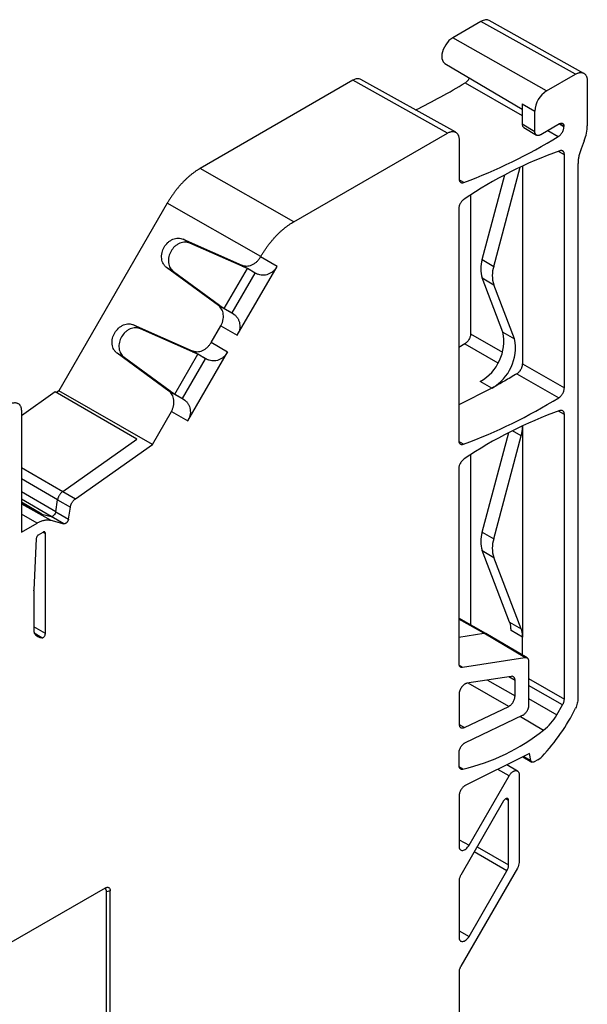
# Model space of a CAD drawing. Header units: millimetres. Extents: x 6 to 543, y 6 to 393.
# Tile 12 of 12: x 496 to 530, y 333 to 393. Entities that reach past the tile are written whole.
import ezdxf

# ---------------------------------------------------------------- set-up
doc = ezdxf.new("R2010")
doc.units = ezdxf.units.MM
doc.header["$LTSCALE"] = 2

msp = doc.modelspace()

# ---------------------------------------------------------------- linework, layer by layer
for p, q in [((523.848, 392.855), (522.13, 391.863)), ((529.59, 389.655), (523.848, 392.855)), ((530.095, 389.702), (524.336, 392.911)), ((527.822, 388.635), (522.13, 391.863)), ((521.662, 390.301), (526.344, 387.531)), ((527.822, 388.635), (529.59, 389.655)), ((516.07, 389.28), (506.815, 383.938)), ((521.811, 386.08), (516.07, 389.28)), ((522.317, 386.127), (516.558, 389.336)), ((522.896, 389.134), (526.344, 387.142)), ((530.297, 389.247), (530.297, 386.529)), ((526.344, 387.863), (527.115, 387.41)), ((526.344, 387.863), (526.344, 386.646)), ((527.115, 386.185), (527.115, 387.41)), ((526.344, 386.646), (527.115, 386.185)), ((526.441, 386.421), (527.221, 385.954)), ((528.614, 386.642), (527.468, 385.981)), ((528.609, 386.639), (528.882, 386.481)), ((528.882, 386.487), (528.62, 386.644)), ((528.882, 386.481), (528.882, 386.487)), ((512.487, 380.697), (521.811, 386.08)), ((527.911, 386.237), (528.538, 385.874)), ((522.519, 385.672), (522.519, 383.319)), ((530.107, 385.603), (529.92, 385.122)), ((528.904, 384.768), (528.541, 384.972)), ((528.904, 370.628), (528.904, 384.768)), ((524.618, 377.994), (526.224, 384.016)), ((526.372, 384.087), (526.372, 372.09)), ((529.731, 384.196), (529.731, 351.784)), ((512.487, 380.697), (506.815, 383.938)), ((523.917, 378.403), (525.287, 383.543)), ((522.808, 383.084), (522.531, 383.239)), ((523.218, 382.329), (523.218, 373.911)), ((504.815, 381.826), (498.243, 370.444)), ((510.487, 378.586), (504.815, 381.826)), ((522.497, 381.475), (522.497, 367.444)), ((505.772, 379.649), (509.336, 378.074)), ((506.193, 379.405), (505.772, 379.649)), ((509.355, 378.003), (506.193, 379.405)), ((509.336, 378.074), (510.293, 377.521)), ((510.475, 378.566), (510.487, 378.586)), ((511.476, 377.988), (510.475, 378.566)), ((523.917, 378.403), (524.618, 377.994)), ((507.922, 375.625), (504.775, 377.923)), ((505.196, 377.68), (504.775, 377.923)), ((505.196, 377.68), (507.992, 375.643)), ((508.279, 375.437), (509.676, 377.858)), ((508.746, 375.167), (510.144, 377.588)), ((509.066, 373.813), (511.476, 377.988)), ((509.376, 377.991), (509.355, 378.003)), ((509.676, 377.858), (509.376, 377.991)), ((510.144, 377.588), (509.676, 377.858)), ((510.293, 377.521), (510.144, 377.588)), ((523.917, 377.291), (524.618, 376.877)), ((525.182, 374.007), (523.917, 377.291)), ((525.883, 373.593), (524.618, 376.877)), ((508.879, 375.072), (507.922, 375.625)), ((507.992, 375.643), (508.014, 375.631)), ((508.014, 375.631), (508.279, 375.437)), ((508.279, 375.437), (508.746, 375.167)), ((508.746, 375.167), (508.879, 375.072)), ((502.772, 374.452), (506.336, 372.877)), ((503.193, 374.209), (502.772, 374.452)), ((506.355, 372.807), (503.193, 374.209)), ((507.475, 373.37), (508.065, 374.392)), ((508.065, 374.392), (509.066, 373.813)), ((523.218, 373.911), (525.155, 372.792)), ((525.182, 374.007), (525.883, 373.593)), ((508.476, 372.792), (507.475, 373.37)), ((522.874, 373.304), (522.497, 373.078)), ((522.874, 373.304), (524.873, 372.15)), ((504.922, 370.428), (501.775, 372.727)), ((502.196, 372.484), (501.775, 372.727)), ((506.066, 368.617), (508.476, 372.792)), ((506.336, 372.877), (507.293, 372.325)), ((506.376, 372.795), (506.355, 372.807)), ((506.676, 372.662), (506.376, 372.795)), ((502.196, 372.484), (504.992, 370.447)), ((505.279, 370.241), (506.676, 372.662)), ((505.746, 369.971), (507.144, 372.392)), ((507.144, 372.392), (506.676, 372.662)), ((507.293, 372.325), (507.144, 372.392)), ((526.372, 372.09), (528.904, 370.628)), ((526.028, 371.483), (528.56, 370.022)), ((524.514, 370.611), (523.806, 371.012)), ((498.013, 370.376), (495.967, 368.93)), ((502.963, 367.519), (498.013, 370.376)), ((498.243, 370.444), (498.087, 370.334)), ((503.913, 367.199), (498.243, 370.444)), ((505.879, 369.876), (504.922, 370.428)), ((504.992, 370.447), (505.014, 370.435)), ((505.014, 370.435), (505.279, 370.241)), ((524.514, 370.611), (522.497, 369.603)), ((505.279, 370.241), (505.746, 369.971)), ((505.746, 369.971), (505.879, 369.876)), ((495.967, 369.224), (495.967, 361.876)), ((503.913, 367.199), (505.065, 369.195)), ((505.065, 369.195), (506.066, 368.617)), ((528.904, 369.009), (528.541, 369.212)), ((528.904, 351.751), (528.904, 369.009)), ((523.917, 361.868), (525.528, 367.91)), ((526.287, 367.717), (525.758, 368.027)), ((526.372, 368.325), (526.372, 368.327)), ((526.372, 368.325), (526.372, 355.501)), ((498.474, 364.346), (502.963, 367.519)), ((522.786, 367.21), (522.508, 367.376)), ((524.618, 361.459), (526.287, 367.717)), ((499.247, 363.901), (503.913, 367.199)), ((523.218, 366.57), (523.218, 356.253)), ((495.967, 365.794), (498.474, 364.346)), ((522.497, 365.716), (522.497, 353.93)), ((498.167, 363.841), (495.967, 365.111)), ((498.055, 363.108), (495.967, 364.314)), ((498.474, 364.346), (499.247, 363.901)), ((497.777, 362.822), (495.967, 363.867)), ((498.055, 363.108), (498.167, 363.841)), ((498.167, 363.841), (498.939, 363.395)), ((497.204, 362.973), (495.967, 363.687)), ((495.967, 363.672), (497.204, 362.973)), ((495.967, 363.601), (497.753, 362.594)), ((498.828, 362.67), (498.939, 363.395)), ((496.921, 362.426), (495.967, 362.964)), ((497.204, 362.973), (497.777, 362.822)), ((497.753, 362.594), (498.55, 362.384)), ((498.55, 362.384), (497.777, 362.822)), ((498.055, 363.108), (498.828, 362.67)), ((495.967, 361.876), (496.921, 362.426)), ((496.871, 361.486), (496.727, 358.363)), ((497.011, 361.719), (497.284, 361.877)), ((497.279, 361.874), (497.423, 361.796)), ((497.423, 355.72), (497.423, 361.796)), ((523.917, 361.868), (524.618, 361.459)), ((523.917, 360.756), (524.618, 360.342)), ((525.586, 356.423), (523.917, 360.756)), ((526.287, 356.01), (524.618, 360.342)), ((496.725, 358.318), (496.727, 358.363)), ((496.725, 358.318), (496.725, 355.893)), ((524.149, 355.731), (522.497, 356.657)), ((524.018, 355.753), (522.497, 356.605)), ((497.423, 355.72), (496.725, 356.135)), ((525.586, 356.423), (526.287, 356.01)), ((497.216, 355.46), (496.735, 355.745)), ((522.497, 355.514), (524.018, 355.753)), ((526.507, 354.273), (524.018, 355.753)), ((526.642, 354.249), (524.146, 355.733)), ((526.372, 355.501), (525.671, 355.914)), ((526.372, 354.409), (526.372, 355.501)), ((522.729, 353.68), (526.507, 354.273)), ((522.519, 353.805), (522.729, 353.68)), ((526.739, 354.024), (526.739, 351.371)), ((525.68, 353.128), (522.993, 352.706)), ((525.913, 352.878), (525.532, 353.104)), ((526.739, 352.988), (528.904, 351.751)), ((525.528, 351.307), (523.078, 352.719)), ((524.237, 352.901), (525.913, 351.936)), ((525.913, 351.936), (525.913, 352.878)), ((528.801, 351.402), (526.739, 352.58)), ((522.519, 352.048), (522.519, 350.248)), ((526.739, 351.777), (528.448, 350.791)), ((522.841, 350.027), (525.528, 351.307)), ((528.448, 350.791), (528.801, 351.402)), ((526.355, 350.743), (522.881, 349.088)), ((526.238, 350.687), (527.647, 349.862)), ((522.526, 350.203), (522.841, 350.027)), ((522.497, 348.459), (522.497, 347.749)), ((526.797, 348.441), (522.897, 346.504)), ((526.392, 348.24), (526.933, 347.927)), ((526.447, 348.267), (526.875, 348.02)), ((526.875, 348.02), (526.797, 348.441)), ((522.74, 347.502), (522.513, 347.637)), ((526.062, 347.384), (525.409, 347.752)), ((527.29, 348.062), (527.083, 347.942)), ((523.122, 342.882), (525.557, 347.099)), ((525.557, 347.099), (524.871, 347.485)), ((526.16, 347.158), (526.16, 341.839)), ((522.519, 345.879), (522.519, 342.822)), ((525.222, 345.571), (522.622, 341.068)), ((525.524, 345.601), (525.353, 345.706)), ((525.524, 341.685), (525.524, 345.601)), ((522.519, 343.21), (523.122, 342.882)), ((525.42, 341.336), (523.443, 342.49)), ((523.619, 342.796), (525.524, 341.685)), ((526.057, 341.491), (522.622, 335.542)), ((523.122, 337.356), (525.42, 341.336)), ((522.519, 340.72), (522.519, 337.296)), ((501.049, 340.285), (458.357, 315.64)), ((501.352, 340.111), (501.129, 340.051)), ((501.129, 304.005), (501.129, 340.051)), ((501.352, 303.876), (501.352, 340.111)), ((522.519, 337.684), (523.122, 337.356)), ((522.519, 335.194), (522.519, 322.904))]:
    msp.add_line(p, q)
at = {"flags": 128}
for points in [[(522.13, 391.863), (521.905, 391.688), (521.707, 391.442), (521.56, 391.155), (521.482, 390.862), (521.482, 390.599), (521.56, 390.396), (521.662, 390.301)], [(527.083, 347.942), (527.047, 347.925), (527.011, 347.915), (526.978, 347.914), (526.948, 347.92), (526.922, 347.935), (526.901, 347.957), (526.885, 347.985), (526.875, 348.02)]]:
    msp.add_lwpolyline(points, dxfattribs=at)
for centre, radius, start, end in [((504.534, 419.158), 35.194, 295.84951, 301.44897), ((528.65, 387.34), 1.537, 122.60548, 177.39452), ((511.448, 413.695), 32.651, 290.36035, 301.56189), ((537.231, 360.797), 25.693, 109.57997, 124.10789), ((525.681, 377.847), 1.85, 162.50572, 197.49428), ((526.39, 377.435), 1.858, 162.50572, 197.49428), ((522.406, 373.469), 2.828, 299.6909, 10.96369), ((523.119, 373.057), 2.816, 299.75666, 10.96242), ((511.435, 397.854), 32.679, 290.32471, 301.60364), ((537.231, 345.038), 25.693, 109.57997, 124.10789), ((525.681, 361.312), 1.85, 162.50572, 197.49428), ((526.39, 360.9), 1.858, 162.50572, 197.49428), ((497.246, 356.021), 0.562, 211.5958, 266.98608), ((519.045, 356.34), 11.725, 316.53325, 333.93604), ((525.73, 352.323), 3.12, 307.91611, 330.58949), ((519.959, 359.569), 12.383, 282.97937, 308.38277), ((526.672, 349.104), 1.212, 300.67004, 316.77365)]:
    msp.add_arc(centre, radius, start, end)
for points, knots in [([(524.342, 392.906), (524.271, 392.931), (524.127, 392.983), (523.941, 392.898), (523.848, 392.855)], [0, 0, 0, 0, 0.494393, 1, 1, 1, 1]), ([(522.896, 389.134), (522.94, 389.165), (523.008, 389.215), (523.087, 389.313), (523.129, 389.375), (523.147, 389.412), (523.151, 389.42)], [0, 0, 0, 0, 0.450627, 0.697881, 0.939504, 1, 1, 1, 1]), ([(529.59, 389.655), (529.613, 389.668), (529.659, 389.693), (529.728, 389.721), (529.795, 389.74), (529.861, 389.751), (529.923, 389.753), (529.983, 389.746), (530.039, 389.73), (530.09, 389.706), (530.137, 389.674), (530.178, 389.633), (530.214, 389.585), (530.244, 389.529), (530.267, 389.467), (530.284, 389.399), (530.295, 389.326), (530.296, 389.273), (530.297, 389.247)], [0, 0, 0, 0, 0.062501, 0.125002, 0.187502, 0.250002, 0.312502, 0.375001, 0.437501, 0.5, 0.562499, 0.624999, 0.687498, 0.749998, 0.812498, 0.874998, 0.937499, 1, 1, 1, 1]), ([(516.564, 389.331), (516.493, 389.356), (516.348, 389.408), (516.163, 389.323), (516.07, 389.28)], [0, 0, 0, 0, 0.494393, 1, 1, 1, 1]), ([(526.344, 386.646), (526.348, 386.595), (526.358, 386.493), (526.417, 386.443), (526.445, 386.419)], [0, 0, 0, 0, 0.505502, 1, 1, 1, 1]), ([(528.538, 385.874), (528.553, 385.884), (528.582, 385.903), (528.624, 385.938), (528.674, 385.987), (528.729, 386.053), (528.783, 386.137), (528.828, 386.227), (528.859, 386.317), (528.879, 386.403), (528.881, 386.455), (528.882, 386.481)], [0, 0, 0, 0, 0.079703, 0.159452, 0.240463, 0.36877, 0.500067, 0.628375, 0.759673, 0.879114, 1, 1, 1, 1]), ([(528.614, 386.642), (528.628, 386.65), (528.656, 386.664), (528.697, 386.676), (528.736, 386.68), (528.772, 386.676), (528.805, 386.662), (528.832, 386.641), (528.854, 386.612), (528.87, 386.576), (528.881, 386.535), (528.882, 386.503), (528.882, 386.487)], [0, 0, 0, 0, 0.100002, 0.200002, 0.300002, 0.400001, 0.5, 0.599999, 0.699998, 0.799998, 0.899998, 1, 1, 1, 1]), ([(521.811, 386.08), (521.835, 386.093), (521.881, 386.118), (521.95, 386.145), (522.017, 386.165), (522.082, 386.176), (522.145, 386.178), (522.205, 386.171), (522.261, 386.155), (522.312, 386.131), (522.359, 386.099), (522.4, 386.058), (522.436, 386.01), (522.466, 385.954), (522.489, 385.892), (522.506, 385.824), (522.517, 385.751), (522.518, 385.698), (522.519, 385.672)], [0, 0, 0, 0, 0.062501, 0.125002, 0.187502, 0.250002, 0.312502, 0.375001, 0.437501, 0.5, 0.562499, 0.624999, 0.687498, 0.749998, 0.812498, 0.874998, 0.937499, 1, 1, 1, 1]), ([(527.468, 385.981), (527.451, 385.972), (527.418, 385.954), (527.368, 385.939), (527.321, 385.932), (527.276, 385.934), (527.236, 385.946), (527.2, 385.966), (527.17, 385.996), (527.145, 386.033), (527.128, 386.077), (527.117, 386.128), (527.115, 386.166), (527.115, 386.185)], [0, 0, 0, 0, 0.090911, 0.181821, 0.27273, 0.363638, 0.454546, 0.545454, 0.636362, 0.72727, 0.818179, 0.909089, 1, 1, 1, 1]), ([(528.904, 384.768), (528.904, 384.787), (528.903, 384.824), (528.893, 384.873), (528.877, 384.916), (528.854, 384.952), (528.823, 384.985), (528.782, 385.01), (528.732, 385.022), (528.678, 385.021), (528.64, 385.01), (528.621, 385.005)], [0, 0, 0, 0, 0.101499, 0.200342, 0.298451, 0.397794, 0.500266, 0.627491, 0.757673, 0.878117, 1, 1, 1, 1]), ([(529.92, 385.122), (529.906, 385.082), (529.876, 385.002), (529.838, 384.883), (529.805, 384.764), (529.769, 384.607), (529.738, 384.414), (529.733, 384.269), (529.731, 384.196)], [0, 0, 0, 0, 0.125205, 0.249936, 0.374733, 0.500132, 0.749936, 1, 1, 1, 1]), ([(506.815, 383.938), (506.769, 383.91), (506.676, 383.855), (506.538, 383.763), (506.4, 383.664), (506.263, 383.557), (506.127, 383.444), (505.994, 383.324), (505.862, 383.198), (505.732, 383.065), (505.605, 382.927), (505.481, 382.783), (505.36, 382.634), (505.243, 382.481), (505.129, 382.323), (505.02, 382.161), (504.915, 381.996), (504.848, 381.883), (504.815, 381.826)], [0, 0, 0, 0, 0.0625, 0.125, 0.1875, 0.25, 0.3125, 0.375, 0.4375, 0.5, 0.5625, 0.625, 0.6875, 0.75, 0.8125, 0.875, 0.9375, 1, 1, 1, 1]), ([(522.519, 383.319), (522.519, 383.3), (522.52, 383.263), (522.531, 383.213), (522.547, 383.17), (522.57, 383.133), (522.602, 383.101), (522.644, 383.076), (522.695, 383.065), (522.75, 383.067), (522.789, 383.078), (522.808, 383.084)], [0, 0, 0, 0, 0.101549, 0.200368, 0.29843, 0.397753, 0.500278, 0.627595, 0.757872, 0.878216, 1, 1, 1, 1]), ([(522.823, 382.071), (522.809, 382.061), (522.781, 382.041), (522.74, 382.005), (522.693, 381.956), (522.641, 381.891), (522.59, 381.808), (522.548, 381.721), (522.518, 381.634), (522.5, 381.551), (522.498, 381.5), (522.497, 381.475)], [0, 0, 0, 0, 0.079902, 0.159884, 0.241092, 0.369088, 0.500063, 0.62806, 0.759037, 0.878796, 1, 1, 1, 1]), ([(510.487, 378.586), (510.52, 378.642), (510.586, 378.755), (510.692, 378.92), (510.801, 379.082), (510.915, 379.24), (511.032, 379.394), (511.153, 379.543), (511.277, 379.686), (511.404, 379.825), (511.533, 379.957), (511.665, 380.083), (511.799, 380.203), (511.935, 380.317), (512.071, 380.423), (512.209, 380.522), (512.348, 380.615), (512.44, 380.669), (512.487, 380.697)], [0, 0, 0, 0, 0.0625002, 0.1250004, 0.1875004, 0.2500004, 0.3125004, 0.3750003, 0.4375001, 0.5, 0.5624999, 0.6249997, 0.6874996, 0.7499996, 0.8124996, 0.8749996, 0.9374998, 1, 1, 1, 1]), ([(504.775, 377.923), (504.756, 377.938), (504.718, 377.968), (504.667, 378.021), (504.621, 378.079), (504.565, 378.167), (504.51, 378.293), (504.474, 378.463), (504.469, 378.643), (504.504, 378.88), (504.617, 379.165), (504.807, 379.405), (504.994, 379.554), (505.153, 379.64), (505.319, 379.694), (505.48, 379.712), (505.635, 379.699), (505.726, 379.666), (505.772, 379.649)], [0, 0, 0, 0, 0.030284, 0.060348, 0.090434, 0.120786, 0.185473, 0.250337, 0.315023, 0.379886, 0.500059, 0.620232, 0.684917, 0.749781, 0.814467, 0.879332, 0.93962, 1, 1, 1, 1]), ([(506.193, 379.405), (506.17, 379.415), (506.124, 379.433), (506.052, 379.452), (505.978, 379.463), (505.873, 379.468), (505.735, 379.454), (505.569, 379.4), (505.409, 379.315), (505.22, 379.166), (505.03, 378.927), (504.918, 378.642), (504.883, 378.404), (504.889, 378.223), (504.926, 378.052), (504.993, 377.902), (505.082, 377.774), (505.158, 377.711), (505.196, 377.68)], [0, 0, 0, 0, 0.030284, 0.060348, 0.090434, 0.120786, 0.185473, 0.250337, 0.315023, 0.379886, 0.500059, 0.620232, 0.684917, 0.749781, 0.814467, 0.879332, 0.93962, 1, 1, 1, 1]), ([(509.336, 378.074), (509.358, 378.064), (509.403, 378.046), (509.474, 378.028), (509.548, 378.017), (509.652, 378.013), (509.788, 378.028), (509.954, 378.082), (510.113, 378.168), (510.255, 378.282), (510.379, 378.415), (510.443, 378.515), (510.475, 378.566)], [0, 0, 0, 0, 0.0605022, 0.120563, 0.1806693, 0.2413069, 0.3705377, 0.5001237, 0.6293525, 0.7589366, 0.8793778, 1, 1, 1, 1]), ([(511.476, 377.988), (511.461, 377.962), (511.43, 377.911), (511.376, 377.84), (511.318, 377.773), (511.23, 377.688), (511.107, 377.594), (510.942, 377.511), (510.77, 377.461), (510.601, 377.448), (510.438, 377.465), (510.341, 377.502), (510.293, 377.521)], [0, 0, 0, 0, 0.060393, 0.120349, 0.180358, 0.240907, 0.37, 0.499531, 0.628801, 0.758516, 0.879147, 1, 1, 1, 1]), ([(508.065, 374.392), (508.079, 374.418), (508.108, 374.47), (508.144, 374.552), (508.174, 374.635), (508.206, 374.752), (508.228, 374.904), (508.223, 375.085), (508.188, 375.255), (508.122, 375.404), (508.034, 375.531), (507.959, 375.593), (507.922, 375.625)], [0, 0, 0, 0, 0.0605, 0.120559, 0.180663, 0.241299, 0.370527, 0.500112, 0.629342, 0.758929, 0.879373, 1, 1, 1, 1]), ([(508.879, 375.072), (508.899, 375.056), (508.94, 375.025), (508.996, 374.97), (509.046, 374.909), (509.107, 374.818), (509.169, 374.688), (509.212, 374.514), (509.223, 374.33), (509.199, 374.148), (509.149, 373.972), (509.094, 373.866), (509.066, 373.813)], [0, 0, 0, 0, 0.06062, 0.12079, 0.180995, 0.241718, 0.371079, 0.500705, 0.629882, 0.759329, 0.879589, 1, 1, 1, 1]), ([(501.775, 372.727), (501.756, 372.742), (501.718, 372.772), (501.667, 372.824), (501.621, 372.883), (501.565, 372.971), (501.51, 373.096), (501.474, 373.267), (501.469, 373.447), (501.504, 373.684), (501.617, 373.969), (501.807, 374.209), (501.994, 374.358), (502.153, 374.444), (502.319, 374.498), (502.48, 374.516), (502.635, 374.503), (502.726, 374.469), (502.772, 374.452)], [0, 0, 0, 0, 0.030284, 0.060348, 0.090434, 0.120786, 0.185473, 0.250337, 0.315023, 0.379886, 0.500059, 0.620232, 0.684917, 0.749781, 0.814467, 0.879332, 0.93962, 1, 1, 1, 1]), ([(503.193, 374.209), (503.17, 374.219), (503.124, 374.237), (503.052, 374.256), (502.978, 374.267), (502.873, 374.272), (502.735, 374.257), (502.569, 374.204), (502.409, 374.119), (502.22, 373.97), (502.03, 373.73), (501.918, 373.445), (501.883, 373.208), (501.889, 373.027), (501.926, 372.856), (501.993, 372.706), (502.082, 372.578), (502.158, 372.515), (502.196, 372.484)], [0, 0, 0, 0, 0.030284, 0.060348, 0.090434, 0.120786, 0.185473, 0.250337, 0.315023, 0.379886, 0.500059, 0.620232, 0.684917, 0.749781, 0.814467, 0.879332, 0.93962, 1, 1, 1, 1]), ([(523.218, 373.911), (523.218, 373.894), (523.217, 373.86), (523.208, 373.805), (523.192, 373.738), (523.164, 373.658), (523.12, 373.568), (523.065, 373.483), (523.004, 373.41), (522.94, 373.348), (522.896, 373.319), (522.874, 373.304)], [0, 0, 0, 0, 0.079709, 0.159464, 0.24048, 0.368779, 0.500067, 0.628366, 0.759656, 0.879104, 1, 1, 1, 1]), ([(506.336, 372.877), (506.358, 372.868), (506.403, 372.85), (506.474, 372.832), (506.548, 372.821), (506.652, 372.817), (506.788, 372.832), (506.954, 372.886), (507.113, 372.972), (507.255, 373.086), (507.379, 373.218), (507.443, 373.319), (507.475, 373.37)], [0, 0, 0, 0, 0.060502, 0.120563, 0.180669, 0.241307, 0.370538, 0.500124, 0.629353, 0.758937, 0.879378, 1, 1, 1, 1]), ([(508.476, 372.792), (508.461, 372.766), (508.43, 372.715), (508.376, 372.644), (508.318, 372.577), (508.23, 372.492), (508.107, 372.398), (507.942, 372.315), (507.77, 372.265), (507.601, 372.252), (507.438, 372.269), (507.341, 372.306), (507.293, 372.325)], [0, 0, 0, 0, 0.060393, 0.120349, 0.180358, 0.240907, 0.37, 0.499531, 0.628801, 0.758516, 0.879147, 1, 1, 1, 1]), ([(526.028, 371.483), (526.044, 371.493), (526.077, 371.515), (526.126, 371.557), (526.172, 371.605), (526.215, 371.658), (526.255, 371.716), (526.289, 371.777), (526.319, 371.841), (526.342, 371.905), (526.359, 371.969), (526.37, 372.031), (526.372, 372.07), (526.372, 372.09)], [0, 0, 0, 0, 0.090912, 0.181823, 0.272733, 0.363642, 0.45455, 0.545458, 0.636366, 0.727274, 0.818182, 0.909091, 1, 1, 1, 1]), ([(526.028, 371.483), (525.902, 371.407), (525.65, 371.255), (525.272, 371.035), (524.894, 370.82), (524.642, 370.682), (524.516, 370.613)], [0, 0, 0, 0, 0.250023, 0.5, 0.749977, 1, 1, 1, 1]), ([(505.065, 369.195), (505.079, 369.222), (505.108, 369.274), (505.144, 369.355), (505.174, 369.439), (505.206, 369.556), (505.228, 369.708), (505.223, 369.889), (505.188, 370.059), (505.122, 370.208), (505.034, 370.335), (504.959, 370.397), (504.922, 370.428)], [0, 0, 0, 0, 0.0605, 0.120559, 0.180663, 0.241299, 0.370527, 0.500112, 0.629342, 0.758929, 0.879373, 1, 1, 1, 1]), ([(528.56, 370.022), (528.575, 370.031), (528.604, 370.05), (528.647, 370.086), (528.696, 370.134), (528.751, 370.2), (528.805, 370.284), (528.85, 370.374), (528.881, 370.464), (528.901, 370.551), (528.903, 370.602), (528.904, 370.628)], [0, 0, 0, 0, 0.079708, 0.159462, 0.240477, 0.368778, 0.500067, 0.628368, 0.759659, 0.879106, 1, 1, 1, 1]), ([(495.26, 369.633), (495.283, 369.645), (495.329, 369.671), (495.398, 369.698), (495.465, 369.718), (495.531, 369.728), (495.593, 369.73), (495.653, 369.723), (495.709, 369.708), (495.76, 369.684), (495.807, 369.651), (495.848, 369.611), (495.884, 369.562), (495.914, 369.507), (495.937, 369.445), (495.954, 369.377), (495.965, 369.304), (495.966, 369.251), (495.967, 369.224)], [0, 0, 0, 0, 0.062501, 0.125002, 0.187502, 0.250002, 0.312502, 0.375001, 0.437501, 0.5, 0.562499, 0.624999, 0.687498, 0.749998, 0.812498, 0.874998, 0.937499, 1, 1, 1, 1]), ([(505.879, 369.876), (505.899, 369.86), (505.94, 369.829), (505.996, 369.773), (506.046, 369.713), (506.107, 369.622), (506.169, 369.492), (506.212, 369.318), (506.223, 369.134), (506.199, 368.952), (506.149, 368.776), (506.094, 368.67), (506.066, 368.617)], [0, 0, 0, 0, 0.06062, 0.12079, 0.180995, 0.241718, 0.371079, 0.500705, 0.629882, 0.759329, 0.879589, 1, 1, 1, 1]), ([(528.904, 369.009), (528.904, 369.028), (528.903, 369.064), (528.893, 369.113), (528.877, 369.156), (528.854, 369.193), (528.823, 369.225), (528.782, 369.25), (528.732, 369.262), (528.678, 369.262), (528.64, 369.251), (528.621, 369.246)], [0, 0, 0, 0, 0.1014991, 0.2003415, 0.298451, 0.397794, 0.5002662, 0.6274908, 0.7576735, 0.8781171, 1, 1, 1, 1]), ([(526.287, 367.717), (526.298, 367.76), (526.319, 367.844), (526.343, 367.968), (526.36, 368.09), (526.37, 368.21), (526.372, 368.287), (526.372, 368.325)], [0, 0, 0, 0, 0.200984, 0.400493, 0.599507, 0.799016, 1, 1, 1, 1]), ([(522.497, 367.444), (522.497, 367.425), (522.498, 367.388), (522.509, 367.339), (522.525, 367.295), (522.548, 367.259), (522.58, 367.227), (522.621, 367.202), (522.673, 367.191), (522.728, 367.192), (522.766, 367.204), (522.786, 367.21)], [0, 0, 0, 0, 0.101547, 0.200367, 0.298431, 0.397754, 0.500278, 0.627591, 0.757864, 0.878213, 1, 1, 1, 1]), ([(522.823, 366.312), (522.809, 366.302), (522.781, 366.282), (522.74, 366.245), (522.693, 366.197), (522.641, 366.131), (522.59, 366.049), (522.548, 365.962), (522.518, 365.875), (522.5, 365.791), (522.498, 365.741), (522.497, 365.716)], [0, 0, 0, 0, 0.079902, 0.159884, 0.241092, 0.369088, 0.500063, 0.62806, 0.759037, 0.878796, 1, 1, 1, 1]), ([(498.474, 364.346), (498.458, 364.334), (498.425, 364.309), (498.378, 364.263), (498.333, 364.211), (498.292, 364.155), (498.255, 364.095), (498.224, 364.032), (498.198, 363.968), (498.178, 363.903), (498.171, 363.861), (498.167, 363.841)], [0, 0, 0, 0, 0.111112, 0.222224, 0.333334, 0.444445, 0.555555, 0.666666, 0.777776, 0.888888, 1, 1, 1, 1]), ([(498.939, 363.395), (498.943, 363.416), (498.95, 363.458), (498.97, 363.522), (498.996, 363.587), (499.028, 363.649), (499.064, 363.71), (499.105, 363.766), (499.15, 363.818), (499.197, 363.864), (499.23, 363.888), (499.247, 363.901)], [0, 0, 0, 0, 0.111112, 0.222224, 0.333334, 0.444445, 0.555555, 0.666666, 0.777776, 0.888888, 1, 1, 1, 1]), ([(496.921, 362.426), (496.953, 362.445), (497.019, 362.481), (497.118, 362.525), (497.215, 362.562), (497.311, 362.59), (497.405, 362.609), (497.497, 362.619), (497.586, 362.62), (497.672, 362.612), (497.726, 362.6), (497.753, 362.594)], [0, 0, 0, 0, 0.111111, 0.222222, 0.333334, 0.444445, 0.555555, 0.666666, 0.777778, 0.888889, 1, 1, 1, 1]), ([(498.055, 363.108), (498.049, 363.073), (498.036, 363.033), (497.998, 362.957), (497.972, 362.922), (497.919, 362.867), (497.889, 362.844), (497.829, 362.819), (497.8, 362.816), (497.777, 362.822)], [0, 0, 0, 0, 0.25, 0.25, 0.5, 0.5, 0.75, 0.75, 1, 1, 1, 1]), ([(498.828, 362.67), (498.825, 362.657), (498.82, 362.63), (498.806, 362.59), (498.788, 362.552), (498.767, 362.516), (498.744, 362.484), (498.717, 362.454), (498.687, 362.426), (498.648, 362.399), (498.599, 362.379), (498.567, 362.382), (498.55, 362.384)], [0, 0, 0, 0, 0.089893, 0.177195, 0.261907, 0.344027, 0.423555, 0.500493, 0.593289, 0.687221, 0.836863, 1, 1, 1, 1]), ([(497.011, 361.719), (497.002, 361.713), (496.984, 361.702), (496.959, 361.679), (496.935, 361.651), (496.908, 361.61), (496.879, 361.552), (496.874, 361.508), (496.871, 361.486)], [0, 0, 0, 0, 0.12701, 0.249725, 0.372838, 0.501002, 0.749703, 1, 1, 1, 1]), ([(497.423, 361.796), (497.423, 361.807), (497.422, 361.827), (497.414, 361.853), (497.401, 361.873), (497.378, 361.892), (497.339, 361.902), (497.302, 361.885), (497.284, 361.877)], [0, 0, 0, 0, 0.127208, 0.249757, 0.372708, 0.501075, 0.749732, 1, 1, 1, 1]), ([(525.671, 355.914), (525.671, 355.952), (525.669, 356.027), (525.659, 356.135), (525.642, 356.237), (525.618, 356.334), (525.597, 356.393), (525.586, 356.423)], [0, 0, 0, 0, 0.200984, 0.400493, 0.599507, 0.799016, 1, 1, 1, 1]), ([(526.372, 355.501), (526.372, 355.539), (526.37, 355.614), (526.36, 355.722), (526.343, 355.824), (526.319, 355.921), (526.298, 355.98), (526.287, 356.01)], [0, 0, 0, 0, 0.2009844, 0.4004929, 0.5995071, 0.7990156, 1, 1, 1, 1]), ([(496.725, 355.893), (496.726, 355.877), (496.727, 355.844), (496.735, 355.8), (496.748, 355.76), (496.761, 355.738), (496.767, 355.726)], [0, 0, 0, 0, 0.251946, 0.5, 0.748054, 1, 1, 1, 1]), ([(497.216, 355.46), (497.223, 355.46), (497.238, 355.46), (497.261, 355.467), (497.301, 355.486), (497.358, 355.537), (497.402, 355.614), (497.421, 355.677), (497.423, 355.706), (497.423, 355.72)], [0, 0, 0, 0, 0.083575, 0.166535, 0.251405, 0.500142, 0.748878, 0.873702, 1, 1, 1, 1]), ([(524.018, 355.753), (524.052, 355.756), (524.101, 355.76), (524.135, 355.734), (524.146, 355.726)], [0, 0, 0, 0, 0.688493, 1, 1, 1, 1]), ([(526.507, 354.273), (526.521, 354.275), (526.551, 354.278), (526.592, 354.272), (526.629, 354.258), (526.662, 354.236), (526.689, 354.207), (526.711, 354.17), (526.727, 354.127), (526.737, 354.078), (526.739, 354.042), (526.739, 354.024)], [0, 0, 0, 0, 0.111112, 0.222223, 0.333334, 0.444445, 0.555555, 0.666666, 0.777777, 0.888888, 1, 1, 1, 1]), ([(522.497, 353.93), (522.497, 353.909), (522.499, 353.868), (522.511, 353.815), (522.532, 353.769), (522.568, 353.719), (522.63, 353.676), (522.696, 353.679), (522.729, 353.68)], [0, 0, 0, 0, 0.126087, 0.249567, 0.373433, 0.500653, 0.749566, 1, 1, 1, 1]), ([(525.913, 352.878), (525.912, 352.899), (525.91, 352.939), (525.898, 352.993), (525.878, 353.039), (525.841, 353.089), (525.779, 353.132), (525.713, 353.129), (525.68, 353.128)], [0, 0, 0, 0, 0.126087, 0.249567, 0.373433, 0.500653, 0.749566, 1, 1, 1, 1]), ([(522.993, 352.706), (522.979, 352.703), (522.953, 352.698), (522.911, 352.682), (522.868, 352.66), (522.812, 352.622), (522.743, 352.562), (522.668, 352.472), (522.603, 352.369), (522.556, 352.26), (522.524, 352.15), (522.52, 352.082), (522.519, 352.048)], [0, 0, 0, 0, 0.0629403, 0.1250322, 0.1871926, 0.2503357, 0.3749975, 0.5002172, 0.6248777, 0.7500993, 0.8749103, 1, 1, 1, 1]), ([(525.528, 351.307), (525.544, 351.316), (525.577, 351.332), (525.625, 351.368), (525.681, 351.416), (525.74, 351.482), (525.799, 351.567), (525.849, 351.659), (525.885, 351.753), (525.908, 351.848), (525.911, 351.906), (525.913, 351.936)], [0, 0, 0, 0, 0.082991, 0.165848, 0.250154, 0.373683, 0.500091, 0.623616, 0.750025, 0.874284, 1, 1, 1, 1]), ([(529.731, 351.784), (529.731, 351.695), (529.718, 351.595), (529.665, 351.391), (529.626, 351.286), (529.578, 351.188)], [0, 0, 0, 0, 0.5, 0.5, 1, 1, 1, 1]), ([(526.739, 351.371), (526.739, 351.351), (526.737, 351.311), (526.726, 351.248), (526.709, 351.184), (526.686, 351.122), (526.658, 351.061), (526.607, 350.97), (526.518, 350.855), (526.42, 350.776), (526.365, 350.748), (526.355, 350.743)], [0, 0, 0, 0, 0.087784, 0.17386, 0.258229, 0.340891, 0.421846, 0.501094, 0.718794, 0.947224, 1, 1, 1, 1]), ([(528.801, 351.402), (528.811, 351.421), (528.832, 351.459), (528.858, 351.519), (528.882, 351.588), (528.901, 351.668), (528.903, 351.723), (528.904, 351.751)], [0, 0, 0, 0, 0.166557, 0.332331, 0.500193, 0.749367, 1, 1, 1, 1]), ([(522.519, 350.248), (522.519, 350.232), (522.52, 350.2), (522.528, 350.157), (522.542, 350.109), (522.569, 350.062), (522.609, 350.023), (522.66, 349.999), (522.717, 349.993), (522.778, 350.001), (522.82, 350.019), (522.841, 350.027)], [0, 0, 0, 0, 0.079947, 0.159982, 0.241235, 0.36916, 0.500063, 0.627988, 0.758892, 0.878724, 1, 1, 1, 1]), ([(522.881, 349.088), (522.865, 349.08), (522.832, 349.063), (522.784, 349.027), (522.729, 348.979), (522.669, 348.913), (522.61, 348.829), (522.561, 348.736), (522.525, 348.642), (522.501, 348.547), (522.498, 348.489), (522.497, 348.459)], [0, 0, 0, 0, 0.082991, 0.165848, 0.250154, 0.373683, 0.500091, 0.623616, 0.750025, 0.874284, 1, 1, 1, 1]), ([(522.497, 347.749), (522.497, 347.732), (522.498, 347.699), (522.506, 347.653), (522.52, 347.613), (522.539, 347.578), (522.575, 347.533), (522.637, 347.493), (522.706, 347.499), (522.74, 347.502)], [0, 0, 0, 0, 0.101278, 0.200387, 0.29893, 0.398534, 0.500778, 0.749627, 1, 1, 1, 1]), ([(525.557, 347.099), (525.569, 347.119), (525.593, 347.159), (525.637, 347.216), (525.685, 347.269), (525.737, 347.316), (525.792, 347.356), (525.849, 347.387), (525.907, 347.406), (525.963, 347.413), (526.017, 347.407), (526.064, 347.386), (526.105, 347.35), (526.136, 347.3), (526.156, 347.236), (526.159, 347.184), (526.16, 347.158)], [0, 0, 0, 0, 0.059512, 0.120858, 0.184037, 0.24905, 0.315897, 0.384577, 0.455091, 0.527437, 0.601617, 0.677629, 0.755474, 0.835151, 0.916659, 1, 1, 1, 1]), ([(522.897, 346.504), (522.881, 346.496), (522.849, 346.478), (522.801, 346.442), (522.746, 346.394), (522.688, 346.328), (522.63, 346.244), (522.581, 346.152), (522.546, 346.059), (522.523, 345.965), (522.52, 345.907), (522.519, 345.879)], [0, 0, 0, 0, 0.082984, 0.165852, 0.250153, 0.373685, 0.500095, 0.623623, 0.750032, 0.874289, 1, 1, 1, 1]), ([(525.524, 345.601), (525.523, 345.614), (525.522, 345.64), (525.511, 345.673), (525.492, 345.703), (525.461, 345.725), (525.416, 345.73), (525.365, 345.716), (525.312, 345.682), (525.262, 345.634), (525.235, 345.592), (525.222, 345.571)], [0, 0, 0, 0, 0.083309, 0.165665, 0.250319, 0.373798, 0.500184, 0.623649, 0.750037, 0.874262, 1, 1, 1, 1]), ([(522.519, 342.822), (522.519, 342.802), (522.521, 342.763), (522.532, 342.711), (522.551, 342.666), (522.585, 342.616), (522.644, 342.574), (522.735, 342.565), (522.837, 342.593), (522.942, 342.661), (523.042, 342.758), (523.095, 342.841), (523.122, 342.882)], [0, 0, 0, 0, 0.063242, 0.125144, 0.187105, 0.250517, 0.375188, 0.500331, 0.624996, 0.750144, 0.874948, 1, 1, 1, 1]), ([(525.42, 341.336), (525.431, 341.355), (525.452, 341.394), (525.477, 341.453), (525.501, 341.523), (525.52, 341.602), (525.522, 341.657), (525.524, 341.685)], [0, 0, 0, 0, 0.166557, 0.332331, 0.500193, 0.749367, 1, 1, 1, 1]), ([(522.622, 341.068), (522.612, 341.049), (522.591, 341.011), (522.565, 340.952), (522.541, 340.882), (522.522, 340.802), (522.52, 340.747), (522.519, 340.72)], [0, 0, 0, 0, 0.166557, 0.332331, 0.500193, 0.749367, 1, 1, 1, 1]), ([(501.129, 340.051), (501.125, 340.095), (501.12, 340.162), (501.083, 340.224), (501.05, 340.254), (501.024, 340.262), (501.014, 340.265)], [0, 0, 0, 0, 0.4296958, 0.6488651, 0.8591799, 1, 1, 1, 1]), ([(501.049, 340.285), (501.067, 340.295), (501.101, 340.313), (501.149, 340.328), (501.194, 340.333), (501.233, 340.329), (501.286, 340.308), (501.34, 340.245), (501.347, 340.157), (501.352, 340.111)], [0, 0, 0, 0, 0.108832, 0.212566, 0.311967, 0.407906, 0.501351, 0.738522, 1, 1, 1, 1]), ([(522.519, 337.296), (522.519, 337.276), (522.521, 337.237), (522.532, 337.185), (522.551, 337.14), (522.585, 337.09), (522.644, 337.048), (522.735, 337.039), (522.837, 337.067), (522.942, 337.135), (523.042, 337.231), (523.095, 337.314), (523.122, 337.356)], [0, 0, 0, 0, 0.063242, 0.125144, 0.187105, 0.250517, 0.375188, 0.500331, 0.624996, 0.750144, 0.874948, 1, 1, 1, 1]), ([(522.622, 335.542), (522.612, 335.523), (522.591, 335.485), (522.565, 335.425), (522.541, 335.356), (522.522, 335.276), (522.52, 335.221), (522.519, 335.194)], [0, 0, 0, 0, 0.1665565, 0.3323314, 0.5001928, 0.7493669, 1, 1, 1, 1])]:
    msp.add_open_spline(points, degree=3, knots=knots)
for points in [[(530.107, 385.603), (530.23, 385.922), (530.296, 386.244), (530.297, 386.529)], [(524.516, 370.613), (524.515, 370.612), (524.515, 370.612), (524.514, 370.611)], [(526.16, 341.839), (526.16, 341.733), (526.122, 341.604), (526.057, 341.491)]]:
    msp.add_open_spline(points, degree=3)

doc.saveas('drawing.dxf')
